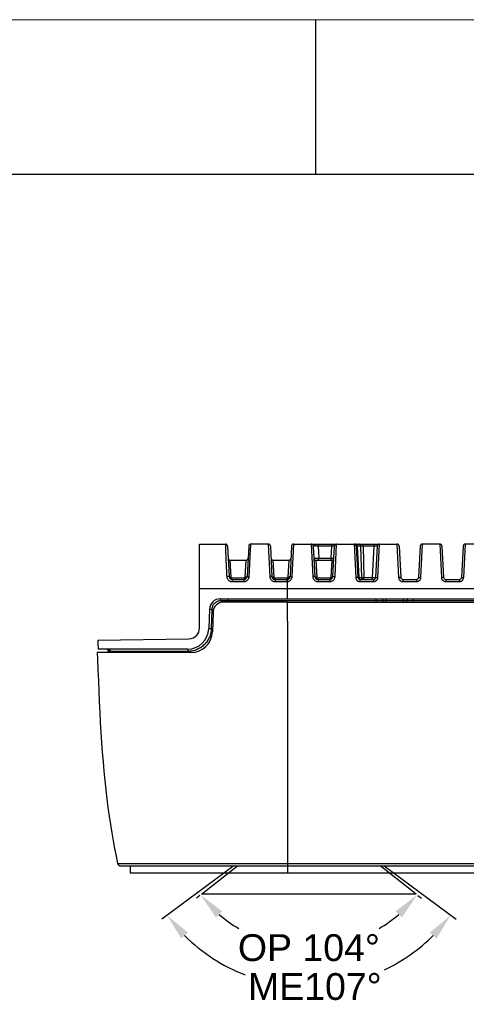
# Model space of a CAD drawing. Header units: millimetres. Extents: x 2984 to 3412, y -1556 to -1253.
# Tile 19 of 53: x 3101 to 3142, y -1345 to -1253. Entities that reach past the tile are written whole.
import ezdxf

# ---------------------------------------------------------------- set-up
doc = ezdxf.new("R2010")
doc.units = ezdxf.units.MM
doc.layers.add('06___PRT_ALL_SURFS', color=7, linetype='Continuous')
doc.styles.add('HANA', font='arial.ttf')
doc.dimstyles.new('HANA$2', dxfattribs={"dimtxt": 2.5, "dimasz": 2.5, "dimexe": 0.5, "dimexo": 0.2, "dimgap": 0.5, "dimtad": 1, "dimtih": 1, "dimtoh": 1, "dimzin": 1, "dimdsep": 46, "dimtxsty": 'HANA', "dimcen": 0, "dimclrd": 3, "dimclre": 3, "dimclrt": 4, "dimadec": 0, "dimazin": 0, "dimtfac": 1, "dimtmove": 0, "dimatfit": 3, "dimfxl": 1, "dimtzin": 0, "dimarcsym": 0})

# ---------------------------------------------------------------- blocks, each defined once
blk = doc.blocks.new('*D36')
at = {"color": 4, "lineweight": -2}
for p, q in [((3140, -1208.001), (3139.664, -1208.263)), ((3160.316, -1208.001), (3160.652, -1208.263))]:
    blk.add_line(p, q, dxfattribs=at)
for start, end in [(229.1935, 239.32446), (300.67554, 310.8065)]:
    blk.add_arc((3150.158, -1200.065), 12.817, start, end, dxfattribs=at)
at = {"color": 4}
for points in [[(3142.084, -1209.479), (3141.48, -1210.053), (3140.058, -1207.956)], [(3158.836, -1210.053), (3158.232, -1209.479), (3160.258, -1207.956)]]:
    blk.add_solid(points, dxfattribs=at)
at = {"layer": 'Defpoints', "color": 0}
for p in [(3143.515, -1205.255), (3156.801, -1205.255), (3140.158, -1207.877), (3160.158, -1207.877), (3146.339, -1212.3)]:
    blk.add_point(p, dxfattribs=at)
at = {"color": 72, "insert": (3150.158, -1212.882), "char_height": 2.5, "attachment_point": 5, "style": 'HANA'}
blk.add_mtext('OP 104°', dxfattribs=at)
blk = doc.blocks.new('*D38')
at = {"color": 3, "lineweight": -2}
for start, end in [(225.21567, 248.86733), (295.33919, 314.78433)]:
    blk.add_arc((3127.496, -1327.101), 16.451, start, end, dxfattribs=at)
at = {"color": 3}
for points in [[(3116.223, -1338.505), (3115.593, -1339.05), (3114.272, -1336.887)], [(3139.4, -1339.05), (3138.769, -1338.505), (3140.72, -1336.887)]]:
    blk.add_solid(points, dxfattribs=at)
at = {"layer": 'Defpoints', "color": 0}
for p in [(3134.51, -1332.291), (3119.573, -1332.964), (3141.216, -1337.254), (3110.742, -1339.499), (3122.458, -1342.762)]:
    blk.add_point(p, dxfattribs=at)
at = {"color": 3, "insert": (3128.051, -1343.543), "char_height": 2.5, "attachment_point": 5, "style": 'HANA'}
blk.add_mtext('ME107%%D', dxfattribs=at)

msp = doc.modelspace()

# ---------------------------------------------------------------- linework, layer by layer
at = {"color": 7, "lineweight": 13}
msp.add_line((2984.118, -1253.421), (3411.755, -1253.421), dxfattribs=at)
at = {"color": 7, "lineweight": 25, "ltscale": 0.24999}
msp.add_line((3128.117, -1253.421), (3128.117, -1267.82), dxfattribs=at)
at = {"color": 7, "lineweight": 25}
msp.add_line((2998.518, -1267.821), (3397.355, -1267.821), dxfattribs=at)
at = {"color": 7, "linetype": 'Continuous'}
for p, q in [((3117.296, -1310.109), (3117.296, -1302.291)), ((3117.296, -1302.291), (3119.706, -1302.291)), ((3119.906, -1302.481), (3120.054, -1305.307)), ((3121.886, -1302.481), (3121.738, -1305.307)), ((3123.706, -1302.291), (3122.086, -1302.291)), ((3123.706, -1302.291), (3123.852, -1305.305)), ((3123.906, -1302.481), (3124.054, -1305.307)), ((3125.886, -1302.481), (3125.738, -1305.307)), ((3125.938, -1305.305), (3126.086, -1302.291)), ((3126.086, -1302.291), (3135.706, -1302.291)), ((3127.706, -1302.291), (3127.854, -1305.305)), ((3127.906, -1302.481), (3128.054, -1305.307)), ((3129.624, -1302.481), (3128.368, -1302.481)), ((3128.368, -1302.481), (3128.418, -1303.602)), ((3129.57, -1303.602), (3129.624, -1302.481)), ((3129.738, -1305.307), (3129.886, -1302.481)), ((3129.938, -1305.305), (3130.086, -1302.291)), ((3131.706, -1302.291), (3131.859, -1305.402)), ((3131.906, -1302.481), (3132.059, -1305.402)), ((3132.006, -1302.481), (3131.906, -1302.481)), ((3132.315, -1302.481), (3132.006, -1302.481)), ((3132.006, -1302.481), (3132.154, -1305.402)), ((3132.315, -1302.481), (3132.39, -1305.402)), ((3132.546, -1302.481), (3132.315, -1302.481)), ((3132.546, -1302.481), (3132.546, -1302.291)), ((3133.587, -1302.481), (3132.546, -1302.481)), ((3132.546, -1302.481), (3132.617, -1305.402)), ((3133.434, -1305.402), (3133.587, -1302.481)), ((3133.587, -1302.481), (3133.587, -1302.291)), ((3133.733, -1305.402), (3133.886, -1302.481)), ((3133.933, -1305.402), (3134.086, -1302.291)), ((3135.706, -1302.291), (3135.859, -1305.402)), ((3135.906, -1302.481), (3136.059, -1305.402)), ((3137.886, -1302.481), (3137.733, -1305.402)), ((3137.933, -1305.402), (3138.086, -1302.291)), ((3139.706, -1302.291), (3138.086, -1302.291)), ((3139.706, -1302.291), (3139.859, -1305.402)), ((3139.906, -1302.481), (3140.059, -1305.402)), ((3141.886, -1302.481), (3141.733, -1305.402)), ((3141.933, -1305.402), (3142.086, -1302.291)), ((3143.706, -1302.291), (3142.086, -1302.291)), ((3120.254, -1305.39), (3120.165, -1303.791)), ((3120.165, -1303.791), (3121.628, -1303.791)), ((3121.628, -1303.791), (3121.538, -1305.39)), ((3124.254, -1305.39), (3124.165, -1303.791)), ((3124.165, -1303.791), (3125.628, -1303.791)), ((3125.628, -1303.791), (3125.538, -1305.39)), ((3128.254, -1305.39), (3128.165, -1303.791)), ((3128.165, -1303.791), (3129.628, -1303.791)), ((3128.418, -1303.602), (3129.57, -1303.602)), ((3129.628, -1303.791), (3129.538, -1305.39)), ((3120.265, -1305.428), (3120.254, -1305.39)), ((3120.265, -1305.428), (3121.528, -1305.428)), ((3120.354, -1305.591), (3121.439, -1305.591)), ((3121.528, -1305.428), (3121.538, -1305.39)), ((3124.265, -1305.428), (3124.254, -1305.39)), ((3124.265, -1305.428), (3125.528, -1305.428)), ((3124.354, -1305.591), (3124.353, -1305.789)), ((3124.354, -1305.591), (3125.439, -1305.591)), ((3125.447, -1305.59), (3125.439, -1305.591)), ((3125.439, -1305.591), (3125.439, -1305.789)), ((3125.473, -1305.589), (3125.496, -1305.785)), ((3125.528, -1305.428), (3125.538, -1305.39)), ((3128.265, -1305.428), (3128.254, -1305.39)), ((3128.265, -1305.428), (3129.528, -1305.428)), ((3128.354, -1305.591), (3128.354, -1305.789)), ((3128.354, -1305.591), (3129.439, -1305.591)), ((3129.439, -1305.591), (3129.439, -1305.789)), ((3129.528, -1305.428), (3129.538, -1305.39)), ((3132.059, -1305.402), (3132.154, -1305.402)), ((3132.154, -1305.402), (3132.39, -1305.402)), ((3132.259, -1305.591), (3132.259, -1305.789)), ((3132.259, -1305.591), (3133.533, -1305.591)), ((3132.39, -1305.402), (3132.617, -1305.402)), ((3132.617, -1305.591), (3132.617, -1305.402)), ((3132.617, -1305.402), (3133.434, -1305.402)), ((3133.434, -1305.591), (3133.434, -1305.402)), ((3133.533, -1305.591), (3133.533, -1305.789)), ((3136.259, -1305.591), (3136.259, -1305.789)), ((3136.259, -1305.591), (3137.533, -1305.591)), ((3137.533, -1305.591), (3137.533, -1305.789)), ((3140.259, -1305.591), (3140.259, -1305.789)), ((3140.259, -1305.591), (3141.533, -1305.591)), ((3141.533, -1305.591), (3141.533, -1305.789)), ((3117.296, -1306.446), (3125.496, -1306.444)), ((3120.335, -1305.789), (3121.426, -1305.788)), ((3124.353, -1305.789), (3125.439, -1305.789)), ((3125.496, -1307.391), (3125.496, -1305.785)), ((3125.496, -1306.444), (3179.496, -1306.444)), ((3128.354, -1305.789), (3129.439, -1305.789)), ((3132.259, -1305.789), (3133.533, -1305.789)), ((3136.259, -1305.789), (3137.533, -1305.789)), ((3140.259, -1305.789), (3141.533, -1305.789)), ((3119.226, -1307.391), (3185.766, -1307.391)), ((3185.753, -1307.591), (3119.24, -1307.591)), ((3119.996, -1307.691), (3119.996, -1307.391)), ((3133.736, -1307.391), (3133.736, -1307.691)), ((3134.361, -1307.591), (3134.361, -1307.691)), ((3134.673, -1307.391), (3134.673, -1307.691)), ((3136.319, -1307.691), (3136.319, -1307.391)), ((3136.632, -1307.691), (3136.632, -1307.591)), ((3137.256, -1307.691), (3137.256, -1307.391)), ((3118.227, -1308.357), (3118.164, -1310.161)), ((3118.227, -1308.357), (3118.454, -1308.364)), ((3118.454, -1308.364), (3118.392, -1310.168)), ((3125.496, -1307.691), (3119.557, -1307.691)), ((3118.558, -1308.657), (3118.495, -1310.461)), ((3118.164, -1310.161), (3118.392, -1310.168)), ((3125.496, -1309.487), (3125.496, -1332.941)), ((3125.496, -1309.487), (3125.496, -1332.291)), ((3107.805, -1311.257), (3116.314, -1311.109)), ((3116.165, -1312.091), (3107.831, -1312.091)), ((3116.496, -1312.391), (3107.766, -1312.391)), ((3108.796, -1312.291), (3108.796, -1312.391)), ((3116.233, -1312.291), (3108.796, -1312.291)), ((3108.813, -1312.391), (3108.813, -1312.291)), ((3108.872, -1312.391), (3108.872, -1312.291)), ((3108.978, -1312.391), (3108.978, -1312.291)), ((3109.66, -1332.056), (3195.332, -1332.056)), ((3109.805, -1332.056), (3110.687, -1332.056)), ((3109.953, -1332.291), (3195.039, -1332.291)), ((3110.833, -1332.291), (3110.833, -1332.941)), ((3111.434, -1332.056), (3112.521, -1332.056)), ((3112.521, -1332.056), (3112.597, -1332.056)), ((3112.597, -1332.056), (3113.229, -1332.056)), ((3113.229, -1332.056), (3113.394, -1332.056)), ((3117.496, -1334.914), (3120.853, -1332.291)), ((3137.496, -1334.914), (3134.139, -1332.291)), ((3110.833, -1332.941), (3194.16, -1332.941)), ((3137.496, -1334.914), (3117.496, -1334.914))]:
    msp.add_line(p, q, dxfattribs=at)
at = {"color": 3}
for p, q in [((3120.482, -1332.291), (3113.776, -1337.254)), ((3134.51, -1332.291), (3141.216, -1337.254))]:
    msp.add_line(p, q, dxfattribs=at)
at = {"color": 7, "linetype": 'Continuous'}
for points in [[(3109.703, -1332.056), (3109.723, -1332.056), (3109.747, -1332.056), (3109.774, -1332.056), (3109.805, -1332.056)], [(3110.687, -1332.056), (3110.769, -1332.056), (3110.852, -1332.056), (3110.936, -1332.056), (3111.021, -1332.056), (3111.434, -1332.056)], [(3113.394, -1332.056), (3113.478, -1332.056), (3113.562, -1332.056), (3113.647, -1332.056), (3113.733, -1332.056), (3122.788, -1332.056)]]:
    msp.add_lwpolyline(points, dxfattribs=at)
for centre, radius, start, end in [((3119.706, -1302.491), 0.2, 3, 90), ((3122.086, -1302.491), 0.2, 90, 177), ((3123.706, -1302.491), 0.2, 3, 90), ((3126.086, -1302.491), 0.2, 90, 177), ((3127.706, -1302.491), 0.2, 3, 90), ((3130.086, -1302.491), 0.2, 90, 177), ((3131.706, -1302.491), 0.2, 3, 90), ((3134.086, -1302.491), 0.2, 90, 177), ((3135.706, -1302.491), 0.2, 3, 90), ((3138.086, -1302.491), 0.2, 90, 177), ((3139.706, -1302.491), 0.2, 3, 90), ((3142.086, -1302.491), 0.2, 90, 177), ((3120.165, -1303.591), 0.2, 182.99994, 270), ((3121.628, -1303.591), 0.2, 270, 357.00006), ((3124.165, -1303.591), 0.2, 182.99994, 270), ((3125.628, -1303.591), 0.2, 270, 357.00006), ((3128.165, -1303.591), 0.2, 182.99994, 270), ((3129.628, -1303.591), 0.2, 270, 357.00006), ((3120.354, -1305.291), 0.3, 183, 270), ((3120.117, -1305.412), 0.0341, 207.03467, 207.99575), ((3121.439, -1305.291), 0.3, 270, 357), ((3121.675, -1305.412), 0.0342, 331.42823, 332.96393), ((3124.354, -1305.291), 0.3, 183, 270), ((3124.117, -1305.412), 0.0341, 207.0347, 208.09428), ((3125.439, -1305.291), 0.3, 270, 357), ((3125.675, -1305.412), 0.0341, 331.83888, 332.9641), ((3128.354, -1305.291), 0.3, 183, 270), ((3128.117, -1305.412), 0.0341, 207.0347, 208.11239), ((3129.439, -1305.291), 0.3, 270, 357), ((3129.675, -1305.412), 0.0342, 331.38445, 332.96391), ((3132.259, -1305.391), 0.2, 183, 270), ((3133.533, -1305.391), 0.2, 270, 357), ((3136.259, -1305.391), 0.2, 183, 270), ((3137.533, -1305.391), 0.2, 270, 357), ((3140.259, -1305.391), 0.2, 183, 270), ((3141.533, -1305.391), 0.2, 270, 357), ((3125.438, -1305.295), 0.493, 270.01011, 276.70565), ((3119.226, -1308.391), 1, 90, 178), ((3119.557, -1308.691), 1, 90, 178), ((3116.165, -1310.091), 2, 270, 358), ((3116.296, -1310.109), 1, 271, 0), ((3116.496, -1310.391), 2, 270, 358), ((3108.613, -1312.292), 0.201, 70.59745, 89.9296), ((3108.596, -1312.291), 0.2, 0, 79.09091), ((3109.953, -1331.991), 0.3, 192.38213, 270)]:
    msp.add_arc(centre, radius, start, end, dxfattribs=at)
for points, knots in [([(3119.706, -1302.291), (3119.706, -1302.291), (3119.706, -1302.292), (3119.706, -1302.292), (3119.706, -1302.293), (3119.706, -1302.295), (3119.706, -1302.299), (3119.706, -1302.304), (3119.706, -1302.312), (3119.706, -1302.322), (3119.707, -1302.334), (3119.707, -1302.349), (3119.708, -1302.368), (3119.709, -1302.401), (3119.71, -1302.456), (3119.713, -1302.542), (3119.717, -1302.663), (3119.722, -1302.829), (3119.728, -1303.054), (3119.738, -1303.342), (3119.752, -1303.684), (3119.769, -1304.066), (3119.789, -1304.47), (3119.81, -1304.885), (3119.824, -1305.165), (3119.831, -1305.305)], [0, 0, 0, 0, 0.000062, 0.000232, 0.00052, 0.000935, 0.002169, 0.003997, 0.006493, 0.009737, 0.013832, 0.018891, 0.025055, 0.032483, 0.051971, 0.079468, 0.118018, 0.17181, 0.24556, 0.341819, 0.457729, 0.586434, 0.721793, 0.860228, 1, 1, 1, 1]), ([(3121.928, -1305.305), (3121.936, -1305.166), (3121.95, -1304.888), (3121.971, -1304.475), (3121.991, -1304.072), (3122.01, -1303.691), (3122.027, -1303.348), (3122.042, -1303.06), (3122.054, -1302.834), (3122.064, -1302.665), (3122.071, -1302.544), (3122.076, -1302.457), (3122.079, -1302.402), (3122.081, -1302.369), (3122.082, -1302.35), (3122.083, -1302.334), (3122.084, -1302.322), (3122.084, -1302.312), (3122.085, -1302.304), (3122.085, -1302.299), (3122.086, -1302.296), (3122.086, -1302.294), (3122.086, -1302.293), (3122.086, -1302.292), (3122.086, -1302.292), (3122.086, -1302.291), (3122.086, -1302.291)], [0, 0, 0, 0, 0.138869, 0.276513, 0.411262, 0.53966, 0.655677, 0.752392, 0.826707, 0.880975, 0.91987, 0.947604, 0.967254, 0.974745, 0.980956, 0.986058, 0.990184, 0.993458, 0.995974, 0.997817, 0.998512, 0.999065, 0.999483, 0.999774, 0.999944, 1, 1, 1, 1]), ([(3128.368, -1302.481), (3128.344, -1302.479), (3128.293, -1302.476), (3128.216, -1302.473), (3128.138, -1302.47), (3128.075, -1302.47), (3128.028, -1302.47), (3127.998, -1302.47), (3127.971, -1302.471), (3127.949, -1302.473), (3127.931, -1302.474), (3127.919, -1302.476), (3127.912, -1302.477), (3127.909, -1302.478), (3127.906, -1302.48), (3127.906, -1302.481)], [0, 0, 0, 0, 0.156623, 0.327198, 0.499721, 0.661652, 0.734864, 0.801075, 0.859094, 0.907912, 0.946727, 0.974976, 0.985053, 0.992455, 1, 1, 1, 1]), ([(3128.368, -1302.481), (3128.368, -1302.456), (3128.374, -1302.41), (3128.394, -1302.356), (3128.416, -1302.323), (3128.434, -1302.305), (3128.454, -1302.294), (3128.469, -1302.291), (3128.476, -1302.291)], [0, 0, 0, 0, 0.312715, 0.591061, 0.711228, 0.817642, 0.912305, 1, 1, 1, 1]), ([(3129.624, -1302.481), (3129.624, -1302.457), (3129.625, -1302.421), (3129.628, -1302.376), (3129.631, -1302.348), (3129.634, -1302.328), (3129.637, -1302.314), (3129.639, -1302.306), (3129.641, -1302.3), (3129.644, -1302.295), (3129.646, -1302.291), (3129.648, -1302.291)], [0, 0, 0, 0, 0.378131, 0.547591, 0.69588, 0.817928, 0.867846, 0.909859, 0.943768, 0.969609, 1, 1, 1, 1]), ([(3129.886, -1302.481), (3129.886, -1302.481), (3129.886, -1302.48), (3129.884, -1302.48), (3129.881, -1302.479), (3129.875, -1302.479), (3129.866, -1302.478), (3129.856, -1302.478), (3129.843, -1302.478), (3129.828, -1302.478), (3129.804, -1302.477), (3129.77, -1302.478), (3129.725, -1302.478), (3129.676, -1302.479), (3129.641, -1302.48), (3129.624, -1302.481)], [0, 0, 0, 0, 0.001879, 0.005578, 0.019575, 0.042598, 0.074558, 0.115233, 0.164309, 0.221396, 0.28603, 0.435761, 0.608564, 0.798726, 1, 1, 1, 1]), ([(3132.006, -1302.481), (3132.005, -1302.456), (3131.997, -1302.409), (3131.973, -1302.355), (3131.946, -1302.323), (3131.923, -1302.305), (3131.898, -1302.294), (3131.881, -1302.291), (3131.872, -1302.291)], [0, 0, 0, 0, 0.293111, 0.561542, 0.682764, 0.794875, 0.899549, 1, 1, 1, 1]), ([(3132.315, -1302.481), (3132.314, -1302.456), (3132.305, -1302.408), (3132.272, -1302.346), (3132.23, -1302.309), (3132.191, -1302.294), (3132.171, -1302.291), (3132.161, -1302.291)], [0, 0, 0, 0, 0.278696, 0.540551, 0.77848, 0.890522, 1, 1, 1, 1]), ([(3133.886, -1302.481), (3133.886, -1302.481), (3133.886, -1302.48), (3133.884, -1302.48), (3133.88, -1302.479), (3133.873, -1302.478), (3133.863, -1302.478), (3133.85, -1302.477), (3133.835, -1302.477), (3133.818, -1302.477), (3133.79, -1302.477), (3133.751, -1302.477), (3133.7, -1302.478), (3133.644, -1302.479), (3133.606, -1302.48), (3133.587, -1302.481)], [0, 0, 0, 0, 0.001994, 0.005835, 0.020288, 0.044021, 0.076915, 0.1187, 0.168999, 0.227338, 0.293159, 0.444624, 0.617498, 0.805041, 1, 1, 1, 1]), ([(3127.965, -1303.602), (3127.965, -1303.602), (3127.966, -1303.603), (3127.969, -1303.605), (3127.977, -1303.607), (3127.99, -1303.608), (3128.007, -1303.61), (3128.029, -1303.611), (3128.055, -1303.612), (3128.085, -1303.612), (3128.13, -1303.613), (3128.192, -1303.612), (3128.268, -1303.61), (3128.344, -1303.607), (3128.394, -1303.604), (3128.418, -1303.602)], [0, 0, 0, 0, 0.003038, 0.0081, 0.025961, 0.054493, 0.093391, 0.142049, 0.199661, 0.265249, 0.337691, 0.498057, 0.669751, 0.840979, 1, 1, 1, 1]), ([(3128.316, -1303.791), (3128.322, -1303.791), (3128.336, -1303.789), (3128.355, -1303.777), (3128.373, -1303.76), (3128.394, -1303.726), (3128.412, -1303.673), (3128.418, -1303.627), (3128.418, -1303.602)], [0, 0, 0, 0, 0.084702, 0.177089, 0.282283, 0.402296, 0.682948, 1, 1, 1, 1]), ([(3129.542, -1303.791), (3129.544, -1303.791), (3129.547, -1303.788), (3129.55, -1303.783), (3129.552, -1303.777), (3129.555, -1303.769), (3129.558, -1303.755), (3129.563, -1303.724), (3129.568, -1303.671), (3129.569, -1303.626), (3129.57, -1303.602)], [0, 0, 0, 0, 0.032636, 0.05904, 0.093282, 0.135462, 0.18542, 0.30725, 0.623697, 1, 1, 1, 1]), ([(3129.57, -1303.602), (3129.587, -1303.602), (3129.621, -1303.603), (3129.669, -1303.604), (3129.713, -1303.605), (3129.747, -1303.605), (3129.77, -1303.605), (3129.785, -1303.605), (3129.797, -1303.605), (3129.808, -1303.604), (3129.816, -1303.604), (3129.822, -1303.604), (3129.825, -1303.603), (3129.827, -1303.602), (3129.827, -1303.602), (3129.827, -1303.602)], [0, 0, 0, 0, 0.201679, 0.391744, 0.56417, 0.71347, 0.777935, 0.834911, 0.883945, 0.924656, 0.956735, 0.97995, 0.994198, 0.998031, 1, 1, 1, 1]), ([(3120.054, -1305.307), (3120.054, -1305.307), (3120.052, -1305.305), (3120.049, -1305.304), (3120.043, -1305.303), (3120.032, -1305.302), (3120.013, -1305.301), (3119.985, -1305.3), (3119.951, -1305.3), (3119.914, -1305.301), (3119.873, -1305.303), (3119.845, -1305.304), (3119.831, -1305.305)], [0, 0, 0, 0, 0.008152, 0.024237, 0.04943, 0.083753, 0.178536, 0.304805, 0.45713, 0.628874, 0.812508, 1, 1, 1, 1]), ([(3119.831, -1305.305), (3119.833, -1305.337), (3119.842, -1305.401), (3119.874, -1305.493), (3119.922, -1305.577), (3119.985, -1305.65), (3120.06, -1305.71), (3120.146, -1305.755), (3120.238, -1305.782), (3120.303, -1305.789), (3120.335, -1305.789)], [0, 0, 0, 0, 0.125214, 0.250341, 0.37539, 0.500367, 0.625288, 0.750177, 0.875066, 1, 1, 1, 1]), ([(3120.254, -1305.39), (3120.229, -1305.391), (3120.192, -1305.389), (3120.145, -1305.38), (3120.115, -1305.37), (3120.09, -1305.358), (3120.071, -1305.343), (3120.058, -1305.326), (3120.055, -1305.313), (3120.054, -1305.307)], [0, 0, 0, 0, 0.324088, 0.473835, 0.610062, 0.730167, 0.833297, 0.921321, 1, 1, 1, 1]), ([(3120.265, -1305.428), (3120.245, -1305.436), (3120.216, -1305.445), (3120.177, -1305.453), (3120.152, -1305.454), (3120.129, -1305.453), (3120.111, -1305.448), (3120.096, -1305.44), (3120.089, -1305.433), (3120.087, -1305.428)], [0, 0, 0, 0, 0.33541, 0.486063, 0.621251, 0.739165, 0.839547, 0.924575, 1, 1, 1, 1]), ([(3120.354, -1305.591), (3120.349, -1305.591), (3120.339, -1305.589), (3120.326, -1305.58), (3120.313, -1305.566), (3120.301, -1305.547), (3120.29, -1305.524), (3120.28, -1305.495), (3120.271, -1305.463), (3120.267, -1305.44), (3120.265, -1305.428)], [0, 0, 0, 0, 0.069926, 0.149045, 0.243666, 0.356978, 0.490029, 0.642545, 0.813236, 1, 1, 1, 1]), ([(3120.354, -1305.591), (3120.353, -1305.591), (3120.351, -1305.593), (3120.35, -1305.596), (3120.348, -1305.6), (3120.345, -1305.61), (3120.343, -1305.627), (3120.34, -1305.651), (3120.338, -1305.68), (3120.336, -1305.714), (3120.335, -1305.75), (3120.335, -1305.776), (3120.335, -1305.789)], [0, 0, 0, 0, 0.010473, 0.027372, 0.052484, 0.086127, 0.178401, 0.301523, 0.451131, 0.621736, 0.806988, 1, 1, 1, 1]), ([(3121.426, -1305.789), (3121.458, -1305.789), (3121.523, -1305.782), (3121.615, -1305.755), (3121.701, -1305.71), (3121.776, -1305.65), (3121.839, -1305.576), (3121.886, -1305.492), (3121.918, -1305.401), (3121.927, -1305.337), (3121.928, -1305.305)], [0, 0, 0, 0, 0.12488, 0.24981, 0.374799, 0.499844, 0.624926, 0.750011, 0.875051, 1, 1, 1, 1]), ([(3121.439, -1305.591), (3121.438, -1305.591), (3121.437, -1305.593), (3121.436, -1305.596), (3121.435, -1305.6), (3121.433, -1305.61), (3121.432, -1305.627), (3121.43, -1305.651), (3121.428, -1305.68), (3121.427, -1305.714), (3121.427, -1305.75), (3121.426, -1305.776), (3121.426, -1305.789)], [0, 0, 0, 0, 0.007607, 0.023022, 0.047319, 0.080527, 0.172655, 0.296266, 0.446813, 0.618678, 0.805404, 1, 1, 1, 1]), ([(3121.528, -1305.428), (3121.526, -1305.44), (3121.521, -1305.463), (3121.512, -1305.495), (3121.502, -1305.524), (3121.491, -1305.547), (3121.479, -1305.566), (3121.467, -1305.58), (3121.453, -1305.589), (3121.443, -1305.591), (3121.439, -1305.591)], [0, 0, 0, 0, 0.18676, 0.357447, 0.509965, 0.643018, 0.756332, 0.850954, 0.930075, 1, 1, 1, 1]), ([(3121.705, -1305.429), (3121.703, -1305.433), (3121.696, -1305.441), (3121.681, -1305.449), (3121.663, -1305.453), (3121.631, -1305.455), (3121.584, -1305.448), (3121.547, -1305.436), (3121.528, -1305.428)], [0, 0, 0, 0, 0.075489, 0.160707, 0.26129, 0.379347, 0.664809, 1, 1, 1, 1]), ([(3121.738, -1305.307), (3121.738, -1305.313), (3121.734, -1305.326), (3121.721, -1305.343), (3121.702, -1305.358), (3121.677, -1305.37), (3121.647, -1305.38), (3121.601, -1305.389), (3121.564, -1305.391), (3121.538, -1305.39)], [0, 0, 0, 0, 0.078679, 0.166703, 0.269833, 0.389938, 0.526165, 0.675912, 1, 1, 1, 1]), ([(3121.738, -1305.307), (3121.738, -1305.307), (3121.74, -1305.306), (3121.742, -1305.305), (3121.747, -1305.304), (3121.756, -1305.303), (3121.772, -1305.302), (3121.795, -1305.302), (3121.824, -1305.302), (3121.856, -1305.302), (3121.892, -1305.303), (3121.916, -1305.304), (3121.928, -1305.305)], [0, 0, 0, 0, 0.007632, 0.022949, 0.047051, 0.079988, 0.171422, 0.294304, 0.444326, 0.616147, 0.803604, 1, 1, 1, 1]), ([(3124.054, -1305.307), (3124.054, -1305.307), (3124.053, -1305.305), (3124.05, -1305.305), (3124.045, -1305.304), (3124.035, -1305.303), (3124.018, -1305.302), (3123.993, -1305.301), (3123.963, -1305.301), (3123.928, -1305.302), (3123.891, -1305.303), (3123.865, -1305.304), (3123.852, -1305.305)], [0, 0, 0, 0, 0.0078, 0.023371, 0.047836, 0.081237, 0.173793, 0.297814, 0.448617, 0.620423, 0.806604, 1, 1, 1, 1]), ([(3123.852, -1305.305), (3123.854, -1305.337), (3123.863, -1305.4), (3123.894, -1305.492), (3123.942, -1305.576), (3124.004, -1305.649), (3124.079, -1305.71), (3124.164, -1305.755), (3124.257, -1305.782), (3124.321, -1305.789), (3124.353, -1305.789)], [0, 0, 0, 0, 0.124869, 0.2498, 0.374781, 0.499796, 0.624832, 0.749879, 0.874934, 1, 1, 1, 1]), ([(3124.254, -1305.39), (3124.229, -1305.391), (3124.192, -1305.389), (3124.145, -1305.38), (3124.115, -1305.37), (3124.09, -1305.358), (3124.071, -1305.343), (3124.058, -1305.326), (3124.055, -1305.313), (3124.054, -1305.307)], [0, 0, 0, 0, 0.324088, 0.473835, 0.610062, 0.730167, 0.833297, 0.921321, 1, 1, 1, 1]), ([(3124.265, -1305.428), (3124.245, -1305.436), (3124.216, -1305.445), (3124.177, -1305.453), (3124.152, -1305.454), (3124.129, -1305.453), (3124.111, -1305.449), (3124.096, -1305.441), (3124.089, -1305.433), (3124.087, -1305.428)], [0, 0, 0, 0, 0.335348, 0.485987, 0.621176, 0.739106, 0.839516, 0.92457, 1, 1, 1, 1]), ([(3124.354, -1305.591), (3124.349, -1305.591), (3124.339, -1305.589), (3124.326, -1305.58), (3124.313, -1305.566), (3124.301, -1305.547), (3124.29, -1305.524), (3124.28, -1305.495), (3124.271, -1305.463), (3124.267, -1305.44), (3124.265, -1305.428)], [0, 0, 0, 0, 0.069926, 0.149045, 0.243666, 0.356978, 0.490029, 0.642545, 0.813236, 1, 1, 1, 1]), ([(3125.478, -1305.567), (3125.476, -1305.57), (3125.468, -1305.58), (3125.456, -1305.588), (3125.447, -1305.59)], [0, 0, 0, 0, 0.293119, 1, 1, 1, 1]), ([(3125.528, -1305.428), (3125.525, -1305.443), (3125.519, -1305.471), (3125.508, -1305.509), (3125.495, -1305.541), (3125.484, -1305.559), (3125.478, -1305.567)], [0, 0, 0, 0, 0.305034, 0.575979, 0.808228, 1, 1, 1, 1]), ([(3125.496, -1305.785), (3125.525, -1305.782), (3125.584, -1305.769), (3125.666, -1305.736), (3125.741, -1305.688), (3125.828, -1305.608), (3125.909, -1305.481), (3125.935, -1305.364), (3125.938, -1305.305)], [0, 0, 0, 0, 0.125287, 0.250567, 0.375845, 0.501114, 0.750635, 1, 1, 1, 1]), ([(3125.705, -1305.428), (3125.703, -1305.433), (3125.696, -1305.441), (3125.682, -1305.449), (3125.663, -1305.453), (3125.641, -1305.454), (3125.615, -1305.453), (3125.577, -1305.445), (3125.547, -1305.436), (3125.528, -1305.428)], [0, 0, 0, 0, 0.075434, 0.160505, 0.260932, 0.378873, 0.514062, 0.664693, 1, 1, 1, 1]), ([(3125.738, -1305.307), (3125.738, -1305.313), (3125.734, -1305.326), (3125.721, -1305.343), (3125.702, -1305.358), (3125.677, -1305.37), (3125.647, -1305.38), (3125.601, -1305.389), (3125.564, -1305.391), (3125.538, -1305.39)], [0, 0, 0, 0, 0.078679, 0.166703, 0.269833, 0.389938, 0.526165, 0.675912, 1, 1, 1, 1]), ([(3125.738, -1305.307), (3125.738, -1305.307), (3125.74, -1305.306), (3125.743, -1305.305), (3125.747, -1305.304), (3125.757, -1305.303), (3125.774, -1305.302), (3125.799, -1305.301), (3125.828, -1305.301), (3125.863, -1305.302), (3125.899, -1305.303), (3125.925, -1305.304), (3125.938, -1305.305)], [0, 0, 0, 0, 0.007777, 0.023305, 0.047705, 0.081021, 0.17337, 0.297181, 0.447838, 0.619644, 0.806056, 1, 1, 1, 1]), ([(3128.054, -1305.307), (3128.054, -1305.307), (3128.053, -1305.306), (3128.05, -1305.305), (3128.045, -1305.304), (3128.035, -1305.303), (3128.018, -1305.302), (3127.994, -1305.301), (3127.964, -1305.301), (3127.93, -1305.302), (3127.893, -1305.303), (3127.867, -1305.304), (3127.854, -1305.305)], [0, 0, 0, 0, 0.007777, 0.023305, 0.047705, 0.081021, 0.17337, 0.297181, 0.447838, 0.619644, 0.806056, 1, 1, 1, 1]), ([(3127.854, -1305.305), (3127.856, -1305.337), (3127.865, -1305.4), (3127.896, -1305.491), (3127.943, -1305.575), (3128.005, -1305.649), (3128.08, -1305.709), (3128.166, -1305.754), (3128.258, -1305.782), (3128.322, -1305.789), (3128.354, -1305.789)], [0, 0, 0, 0, 0.124867, 0.249804, 0.374793, 0.499815, 0.624852, 0.749897, 0.874944, 1, 1, 1, 1]), ([(3128.254, -1305.39), (3128.229, -1305.391), (3128.192, -1305.389), (3128.145, -1305.38), (3128.115, -1305.37), (3128.09, -1305.358), (3128.071, -1305.343), (3128.058, -1305.326), (3128.055, -1305.313), (3128.054, -1305.307)], [0, 0, 0, 0, 0.324088, 0.473835, 0.610062, 0.730167, 0.833297, 0.921321, 1, 1, 1, 1]), ([(3128.265, -1305.428), (3128.245, -1305.436), (3128.216, -1305.445), (3128.177, -1305.453), (3128.152, -1305.454), (3128.129, -1305.453), (3128.111, -1305.449), (3128.096, -1305.441), (3128.089, -1305.433), (3128.087, -1305.428)], [0, 0, 0, 0, 0.335336, 0.485973, 0.621163, 0.739095, 0.83951, 0.924569, 1, 1, 1, 1]), ([(3128.354, -1305.591), (3128.349, -1305.591), (3128.339, -1305.589), (3128.326, -1305.58), (3128.313, -1305.566), (3128.301, -1305.547), (3128.29, -1305.524), (3128.28, -1305.495), (3128.271, -1305.463), (3128.267, -1305.44), (3128.265, -1305.428)], [0, 0, 0, 0, 0.069926, 0.149045, 0.243666, 0.356978, 0.490029, 0.642545, 0.813236, 1, 1, 1, 1]), ([(3129.439, -1305.789), (3129.47, -1305.789), (3129.534, -1305.782), (3129.627, -1305.754), (3129.712, -1305.709), (3129.787, -1305.649), (3129.849, -1305.575), (3129.896, -1305.491), (3129.927, -1305.4), (3129.936, -1305.337), (3129.938, -1305.305)], [0, 0, 0, 0, 0.125049, 0.250094, 0.375139, 0.500176, 0.625198, 0.750188, 0.875127, 1, 1, 1, 1]), ([(3129.528, -1305.428), (3129.526, -1305.44), (3129.521, -1305.463), (3129.512, -1305.495), (3129.502, -1305.524), (3129.491, -1305.547), (3129.479, -1305.566), (3129.467, -1305.58), (3129.453, -1305.589), (3129.443, -1305.591), (3129.439, -1305.591)], [0, 0, 0, 0, 0.18676, 0.357447, 0.509965, 0.643018, 0.756332, 0.850954, 0.930075, 1, 1, 1, 1]), ([(3129.705, -1305.429), (3129.703, -1305.433), (3129.696, -1305.441), (3129.681, -1305.449), (3129.663, -1305.453), (3129.631, -1305.455), (3129.584, -1305.448), (3129.547, -1305.436), (3129.528, -1305.428)], [0, 0, 0, 0, 0.075492, 0.160722, 0.261316, 0.379381, 0.664837, 1, 1, 1, 1]), ([(3129.738, -1305.307), (3129.738, -1305.313), (3129.734, -1305.326), (3129.721, -1305.343), (3129.702, -1305.358), (3129.677, -1305.37), (3129.647, -1305.38), (3129.601, -1305.389), (3129.564, -1305.391), (3129.538, -1305.39)], [0, 0, 0, 0, 0.078679, 0.166703, 0.269833, 0.389938, 0.526165, 0.675912, 1, 1, 1, 1]), ([(3129.738, -1305.307), (3129.738, -1305.307), (3129.74, -1305.306), (3129.743, -1305.305), (3129.747, -1305.304), (3129.757, -1305.303), (3129.774, -1305.302), (3129.799, -1305.301), (3129.828, -1305.301), (3129.863, -1305.302), (3129.899, -1305.303), (3129.925, -1305.304), (3129.938, -1305.305)], [0, 0, 0, 0, 0.007777, 0.023305, 0.047705, 0.081021, 0.17337, 0.297181, 0.447838, 0.619644, 0.806056, 1, 1, 1, 1]), ([(3132.059, -1305.402), (3132.059, -1305.401), (3132.058, -1305.401), (3132.055, -1305.4), (3132.05, -1305.399), (3132.043, -1305.399), (3132.035, -1305.398), (3132.02, -1305.398), (3131.999, -1305.398), (3131.969, -1305.398), (3131.935, -1305.399), (3131.898, -1305.4), (3131.872, -1305.401), (3131.859, -1305.402)], [0, 0, 0, 0, 0.006968, 0.02214, 0.046358, 0.079584, 0.121564, 0.171934, 0.295891, 0.446799, 0.618924, 0.805693, 1, 1, 1, 1]), ([(3131.859, -1305.402), (3131.862, -1305.453), (3131.886, -1305.554), (3131.961, -1305.661), (3132.04, -1305.725), (3132.108, -1305.761), (3132.182, -1305.784), (3132.233, -1305.789), (3132.259, -1305.789)], [0, 0, 0, 0, 0.249347, 0.498784, 0.62408, 0.749382, 0.874685, 1, 1, 1, 1]), ([(3132.237, -1305.575), (3132.211, -1305.559), (3132.181, -1305.519), (3132.16, -1305.456), (3132.155, -1305.42), (3132.154, -1305.402)], [0, 0, 0, 0, 0.457609, 0.722261, 1, 1, 1, 1]), ([(3132.284, -1305.591), (3132.276, -1305.591), (3132.259, -1305.587), (3132.244, -1305.58), (3132.237, -1305.575)], [0, 0, 0, 0, 0.489616, 1, 1, 1, 1]), ([(3132.542, -1305.591), (3132.532, -1305.591), (3132.513, -1305.589), (3132.475, -1305.574), (3132.433, -1305.537), (3132.4, -1305.475), (3132.391, -1305.427), (3132.39, -1305.402)], [0, 0, 0, 0, 0.108375, 0.219512, 0.456711, 0.719421, 1, 1, 1, 1]), ([(3133.434, -1305.402), (3133.453, -1305.403), (3133.491, -1305.404), (3133.547, -1305.405), (3133.598, -1305.406), (3133.637, -1305.406), (3133.664, -1305.406), (3133.682, -1305.406), (3133.697, -1305.406), (3133.709, -1305.405), (3133.719, -1305.405), (3133.726, -1305.404), (3133.731, -1305.403), (3133.733, -1305.403), (3133.733, -1305.402), (3133.733, -1305.402)], [0, 0, 0, 0, 0.194642, 0.381761, 0.554208, 0.705388, 0.771159, 0.829525, 0.879931, 0.921903, 0.955053, 0.979096, 0.99389, 0.997896, 1, 1, 1, 1]), ([(3133.533, -1305.789), (3133.559, -1305.789), (3133.61, -1305.784), (3133.684, -1305.761), (3133.752, -1305.725), (3133.832, -1305.661), (3133.906, -1305.554), (3133.93, -1305.453), (3133.933, -1305.402)], [0, 0, 0, 0, 0.125304, 0.250606, 0.375907, 0.501203, 0.750641, 1, 1, 1, 1]), ([(3133.733, -1305.402), (3133.733, -1305.401), (3133.735, -1305.401), (3133.738, -1305.4), (3133.743, -1305.399), (3133.749, -1305.399), (3133.757, -1305.398), (3133.772, -1305.398), (3133.794, -1305.398), (3133.823, -1305.398), (3133.858, -1305.399), (3133.894, -1305.4), (3133.92, -1305.401), (3133.933, -1305.402)], [0, 0, 0, 0, 0.006968, 0.02214, 0.046358, 0.079584, 0.121564, 0.171934, 0.295891, 0.446799, 0.618924, 0.805693, 1, 1, 1, 1]), ([(3136.059, -1305.402), (3136.059, -1305.401), (3136.058, -1305.401), (3136.055, -1305.4), (3136.05, -1305.399), (3136.043, -1305.399), (3136.035, -1305.398), (3136.02, -1305.398), (3135.999, -1305.398), (3135.969, -1305.398), (3135.935, -1305.399), (3135.898, -1305.4), (3135.872, -1305.401), (3135.859, -1305.402)], [0, 0, 0, 0, 0.006968, 0.02214, 0.046358, 0.079584, 0.121564, 0.171934, 0.295891, 0.446799, 0.618924, 0.805693, 1, 1, 1, 1]), ([(3135.859, -1305.402), (3135.862, -1305.453), (3135.886, -1305.554), (3135.961, -1305.661), (3136.04, -1305.725), (3136.108, -1305.761), (3136.182, -1305.784), (3136.233, -1305.789), (3136.259, -1305.789)], [0, 0, 0, 0, 0.249347, 0.498784, 0.62408, 0.749382, 0.874685, 1, 1, 1, 1]), ([(3137.533, -1305.789), (3137.559, -1305.789), (3137.61, -1305.784), (3137.684, -1305.761), (3137.752, -1305.725), (3137.832, -1305.661), (3137.906, -1305.554), (3137.93, -1305.453), (3137.933, -1305.402)], [0, 0, 0, 0, 0.125304, 0.250606, 0.375907, 0.501203, 0.750641, 1, 1, 1, 1]), ([(3137.733, -1305.402), (3137.733, -1305.401), (3137.735, -1305.401), (3137.738, -1305.4), (3137.743, -1305.399), (3137.749, -1305.399), (3137.757, -1305.398), (3137.772, -1305.398), (3137.794, -1305.398), (3137.823, -1305.398), (3137.858, -1305.399), (3137.894, -1305.4), (3137.92, -1305.401), (3137.933, -1305.402)], [0, 0, 0, 0, 0.006968, 0.02214, 0.046358, 0.079584, 0.121564, 0.171934, 0.295891, 0.446799, 0.618924, 0.805693, 1, 1, 1, 1]), ([(3140.059, -1305.402), (3140.059, -1305.401), (3140.058, -1305.401), (3140.055, -1305.4), (3140.05, -1305.399), (3140.043, -1305.399), (3140.035, -1305.398), (3140.02, -1305.398), (3139.999, -1305.398), (3139.969, -1305.398), (3139.935, -1305.399), (3139.898, -1305.4), (3139.872, -1305.401), (3139.859, -1305.402)], [0, 0, 0, 0, 0.006968, 0.02214, 0.046358, 0.079584, 0.121564, 0.171934, 0.295891, 0.446799, 0.618924, 0.805693, 1, 1, 1, 1]), ([(3139.859, -1305.402), (3139.862, -1305.453), (3139.886, -1305.554), (3139.961, -1305.661), (3140.04, -1305.725), (3140.108, -1305.761), (3140.182, -1305.784), (3140.233, -1305.789), (3140.259, -1305.789)], [0, 0, 0, 0, 0.249347, 0.498784, 0.62408, 0.749382, 0.874685, 1, 1, 1, 1]), ([(3141.533, -1305.789), (3141.559, -1305.789), (3141.61, -1305.784), (3141.684, -1305.761), (3141.752, -1305.725), (3141.832, -1305.661), (3141.906, -1305.554), (3141.93, -1305.453), (3141.933, -1305.402)], [0, 0, 0, 0, 0.125304, 0.250606, 0.375907, 0.501203, 0.750641, 1, 1, 1, 1]), ([(3141.733, -1305.402), (3141.733, -1305.401), (3141.735, -1305.401), (3141.738, -1305.4), (3141.743, -1305.399), (3141.749, -1305.399), (3141.757, -1305.398), (3141.772, -1305.398), (3141.794, -1305.398), (3141.823, -1305.398), (3141.858, -1305.399), (3141.894, -1305.4), (3141.92, -1305.401), (3141.933, -1305.402)], [0, 0, 0, 0, 0.006968, 0.02214, 0.046358, 0.079584, 0.121564, 0.171934, 0.295891, 0.446799, 0.618924, 0.805693, 1, 1, 1, 1]), ([(3119.24, -1307.591), (3119.189, -1307.591), (3119.087, -1307.601), (3118.941, -1307.646), (3118.807, -1307.718), (3118.688, -1307.815), (3118.59, -1307.932), (3118.517, -1308.066), (3118.469, -1308.211), (3118.456, -1308.313), (3118.454, -1308.364)], [0, 0, 0, 0, 0.124961, 0.249823, 0.374639, 0.499478, 0.624412, 0.749483, 0.874692, 1, 1, 1, 1]), ([(3119.226, -1307.391), (3119.227, -1307.391), (3119.228, -1307.393), (3119.229, -1307.396), (3119.23, -1307.401), (3119.232, -1307.411), (3119.234, -1307.427), (3119.236, -1307.452), (3119.237, -1307.482), (3119.239, -1307.516), (3119.239, -1307.553), (3119.24, -1307.578), (3119.24, -1307.591)], [0, 0, 0, 0, 0.00817, 0.023893, 0.048411, 0.081803, 0.174231, 0.298043, 0.448627, 0.620274, 0.806428, 1, 1, 1, 1]), ([(3134.298, -1307.391), (3134.303, -1307.391), (3134.309, -1307.394), (3134.317, -1307.4), (3134.325, -1307.41), (3134.334, -1307.426), (3134.343, -1307.451), (3134.351, -1307.481), (3134.356, -1307.516), (3134.36, -1307.553), (3134.361, -1307.578), (3134.361, -1307.591)], [0, 0, 0, 0, 0.058003, 0.092604, 0.132449, 0.22963, 0.350454, 0.492502, 0.651662, 0.822761, 1, 1, 1, 1]), ([(3136.694, -1307.391), (3136.69, -1307.391), (3136.683, -1307.394), (3136.675, -1307.4), (3136.667, -1307.41), (3136.658, -1307.426), (3136.649, -1307.451), (3136.641, -1307.481), (3136.636, -1307.516), (3136.632, -1307.553), (3136.632, -1307.578), (3136.632, -1307.591)], [0, 0, 0, 0, 0.058003, 0.092604, 0.132449, 0.22963, 0.350454, 0.492502, 0.651662, 0.822761, 1, 1, 1, 1]), ([(3118.392, -1310.168), (3118.387, -1310.31), (3118.351, -1310.593), (3118.216, -1310.999), (3118.007, -1311.371), (3117.733, -1311.694), (3117.403, -1311.957), (3117.033, -1312.149), (3116.639, -1312.266), (3116.367, -1312.291), (3116.233, -1312.291)], [0, 0, 0, 0, 0.127278, 0.254421, 0.381259, 0.507536, 0.6329, 0.756954, 0.879366, 1, 1, 1, 1]), ([(3108.68, -1312.103), (3108.699, -1312.11), (3108.736, -1312.129), (3108.779, -1312.174), (3108.807, -1312.23), (3108.813, -1312.271), (3108.813, -1312.291)], [0, 0, 0, 0, 0.249846, 0.499802, 0.749868, 1, 1, 1, 1]), ([(3108.684, -1312.091), (3108.709, -1312.091), (3108.759, -1312.102), (3108.821, -1312.147), (3108.863, -1312.213), (3108.872, -1312.265), (3108.872, -1312.291)], [0, 0, 0, 0, 0.242757, 0.489819, 0.742844, 1, 1, 1, 1]), ([(3108.78, -1312.091), (3108.806, -1312.091), (3108.858, -1312.102), (3108.924, -1312.146), (3108.968, -1312.213), (3108.978, -1312.265), (3108.978, -1312.291)], [0, 0, 0, 0, 0.24914, 0.498786, 0.749142, 1, 1, 1, 1]), ([(3116.165, -1312.091), (3116.169, -1312.091), (3116.18, -1312.095), (3116.192, -1312.107), (3116.204, -1312.126), (3116.214, -1312.151), (3116.222, -1312.181), (3116.228, -1312.216), (3116.232, -1312.253), (3116.233, -1312.278), (3116.233, -1312.291)], [0, 0, 0, 0, 0.061779, 0.138321, 0.236468, 0.357148, 0.498219, 0.655803, 0.824928, 1, 1, 1, 1])]:
    msp.add_open_spline(points, degree=3, knots=knots, dxfattribs=at)
at = {"layer": '06___PRT_ALL_SURFS', "color": 7, "linetype": 'Continuous'}
for p, q in [((3125.496, -1309.487), (3125.496, -1307.691)), ((3125.496, -1307.691), (3179.496, -1307.691))]:
    msp.add_line(p, q, dxfattribs=at)
for points in [[(3107.805, -1311.257), (3107.814, -1311.529), (3107.831, -1312.091)], [(3107.766, -1312.391), (3107.787, -1313.017), (3107.823, -1314.04), (3107.862, -1315.046), (3107.902, -1316.032), (3107.946, -1317.005), (3107.993, -1317.965), (3108.044, -1318.911), (3108.099, -1319.845), (3108.16, -1320.771), (3108.226, -1321.686), (3108.298, -1322.585), (3108.376, -1323.468), (3108.46, -1324.336), (3108.551, -1325.187), (3108.649, -1326.021), (3108.753, -1326.841), (3108.864, -1327.641), (3108.982, -1328.424), (3109.107, -1329.191), (3109.237, -1329.939), (3109.374, -1330.667), (3109.516, -1331.378), (3109.66, -1332.056)]]:
    msp.add_lwpolyline(points, dxfattribs=at)

# ---------------------------------------------------------------- dimensions: what is measured, and where the dimension line sits
dim = msp.add_angular_dim_2l(base=(3122.458, -1342.762), line1=((3119.573, -1332.964), (3110.742, -1339.499)), line2=((3134.51, -1332.291), (3141.216, -1337.254)), text='ME107%%D', dimstyle='HANA$2', override={"dimtxsty": 'HANA', "dimclrt": 3, "dimtol": 1, "dimtp": 0.1, "dimtm": 0.1, "dimtfillclr": 3})
dim.commit()
dim.dimension.update_dxf_attribs({"geometry": '*D38', "text_midpoint": (3128.051, -1343.543), "dimtype": 162})
at = {"color": 3}
dim = msp.add_angular_dim_2l(base=(3123.678, -1339.336), line1=((3117.496, -1334.914), (3120.853, -1332.291)), line2=((3137.496, -1334.914), (3134.139, -1332.291)), text='OP 104°', dimstyle='HANA$2', override={"dimtxsty": 'HANA', "dimclrd": 4, "dimclre": 4, "dimclrt": 72, "dimtol": 1, "dimtp": 0.1, "dimtm": 0.1, "dimtfillclr": 3}, dxfattribs=at)
dim.commit()
dim.dimension.update_dxf_attribs({"geometry": '*D36', "text_midpoint": (3127.496, -1339.918), "dimtype": 162, "insert": (-22.662, -127.037)})

doc.saveas('drawing.dxf')
